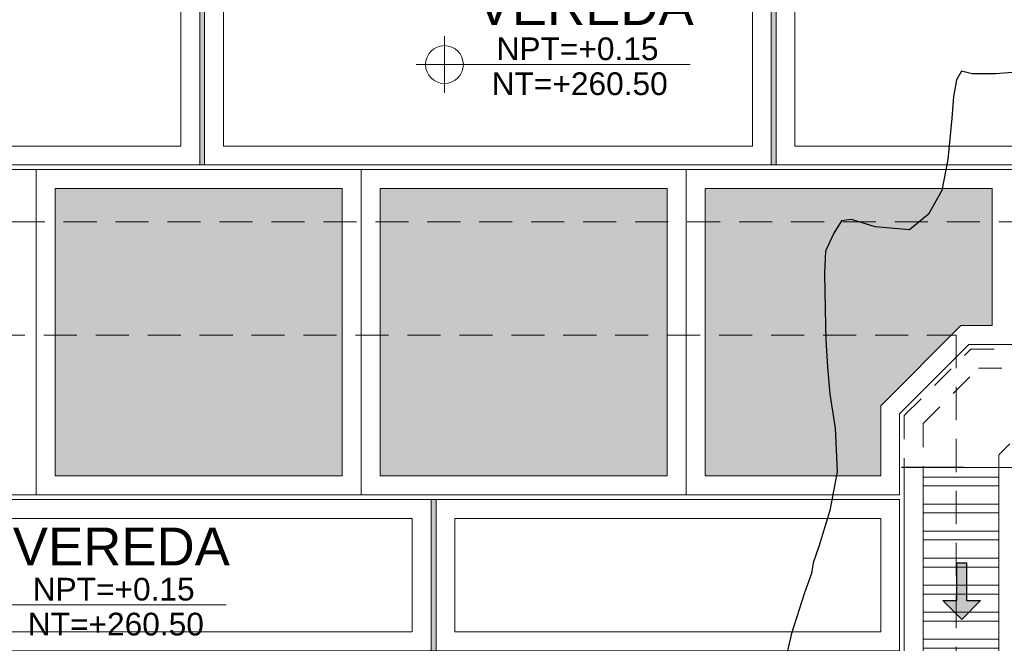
# Model space of a CAD drawing. Header units: millimetres. Extents: x -8931983 to 9630244, y 4 to 18563053.
# Tile 71 of 256: x 349139.15 to 349144.36, y 9281954.14 to 9281957.44. Entities that reach past the tile are written whole.
import ezdxf

# ---------------------------------------------------------------- set-up
doc = ezdxf.new("R2010")
doc.units = ezdxf.units.MM
doc.linetypes.add('01 nivel$0$HIDDEN2', pattern=[0.1875, 0.125, -0.0625])
doc.linetypes.add('DASHED2', pattern=[0.375, 0.25, -0.125])
for name, color, linetype, lineweight in [('.', 7, 'Continuous', 0), ('0_ CUNETAS', 151, 'Continuous', 5), ('0_PROYECCIONES 1', 1, 'DASHED2', 0), ('CUNETAS', 5, 'Continuous', 0), ('G-ANNO-DIMS', 7, 'Continuous', 5), ('TEXTO AMBIENTES', 7, 'Continuous', 30), ('vereda', 254, 'Continuous', 5)]:
    doc.layers.add(name, color=color, linetype=linetype, lineweight=lineweight)
for name, color, linetype, lineweight, true_color in [('0_PISOS', 252, 'Continuous', 0, 0x8a8a8a), ('0_TEXTURA PISOS', 252, 'Continuous', 0, 0x8c8c8c), ('PISO Cemento pulido', 254, 'Continuous', 5, 0xd1d1d1)]:
    doc.layers.add(name, color=color, linetype=linetype, lineweight=lineweight, true_color=true_color)
doc.layers.add('C-TOPO', color=7, linetype='Continuous')
doc.styles.add('Arial_1', font='arial.ttf', dxfattribs={"height": 0.15})

# ---------------------------------------------------------------- blocks, each defined once
blk = doc.blocks.new('topooooo')
at = {"layer": 'C-TOPO', "color": 252, "linetype": 'Continuous', "lineweight": 25, "true_color": 0x939598, "elevation": 2.118, "flags": 128}
blk.add_lwpolyline([(-104.8071, -180.0349), (-104.9307, -180.157), (-105.028, -180.2369), (-105.0799, -180.2621), (-105.0718, -180.314), (-105.028, -180.3911), (-104.9614, -180.4848), (-104.8383, -180.6665), (-104.7578, -180.814), (-104.732, -180.9555), (-104.7578, -181.0842), (-104.9076, -181.1869), (-105.028, -181.2369), (-105.065, -181.277), (-105.0538, -181.3525), (-105.028, -181.454), (-104.958, -181.546), (-104.8334, -181.6926), (-104.7267, -181.814), (-104.6287, -181.9192), (-104.528, -182.0219), (-104.3917, -182.1419), (-104.2359, -182.314), (-104.1366, -182.4963), (-104.0598, -182.6804), (-104.028, -182.7664), (-103.9986, -182.814), (-103.9618, -182.9162), (-103.8785, -183.1271), (-103.7839, -183.314)], dxfattribs=at)
blk = doc.blocks.new('*U3841')
at = {"layer": '.', "lineweight": 30}
h = blk.add_hatch(color=1, dxfattribs=at)
h.dxf.hatch_style = 1
h.paths.add_polyline_path([(-0.025, -0.05), (-0.1, -0.05), (0, -0.15), (0.1, -0.05), (0.025, -0.05), (0.025, 0.15), (-0.025, 0.15)])
at = {"layer": '0_ CUNETAS', "color": 1, "lineweight": 30}
blk.add_lwpolyline([(-0.1, -0.05), (-0.025, -0.05), (-0.025, 0.15), (0.025, 0.15), (0.025, -0.05), (0.1, -0.05), (0, -0.15)], close=True, dxfattribs=at)
blk = doc.blocks.new('*U3842')
at = {"layer": '0_ CUNETAS', "color": 0, "linetype": 'ByBlock', "lineweight": -2, "transparency": 16777216}
blk.add_blockref('*U3841', (0, 13.5), dxfattribs=at)
blk = doc.blocks.new('red drenaje')
at = {"layer": '0_ CUNETAS', "lineweight": 0}
h = blk.add_hatch(dxfattribs=at)
h.set_pattern_fill('ANSI32', color=256, scale=0.015, angle=135)
h.set_pattern_definition([(180, (7.4, 111.0331), (0, -0.142875), []), (180, (7.35238, 111.08073), (0, -0.142875), [])])
h.paths.add_polyline_path([(-6.7, 37.0731), (-7.1, 37.0731), (-7.1, 21.7411), (-6.7, 21.9068)])
at = {"layer": '0_ CUNETAS', "linetype": '01 nivel$0$HIDDEN2', "lineweight": 0}
for p, q in [((-7.2, 37.3466), (-6.8485, 37.6981)), ((-0.2, 37.6981), (-6.8485, 37.6981)), ((-7.1, 37.3052), (-6.8071, 37.5981)), ((-0.1586, 37.5981), (-6.8071, 37.5981)), ((-7.2, 37.3466), (-7.2, 37.0731)), ((-6.7, 37.1395), (-6.6414, 37.1981))]:
    blk.add_line(p, q, dxfattribs=at)
at = {"layer": '0_ CUNETAS', "lineweight": 0}
for q in [(-7.2, 21.7595), (-6.6, 37.0731)]:
    blk.add_line((-7.2, 37.0731), q, dxfattribs=at)
at = {"layer": '0_ CUNETAS', "linetype": '01 nivel$0$HIDDEN2', "lineweight": 0, "elevation": -41.0973}
for points in [[(-7.1, 37.3052), (-7.1, 37.0731)], [(-6.7, 37.1395), (-6.7, 37.0731)]]:
    blk.add_lwpolyline(points, dxfattribs=at)
at = {"layer": '0_ CUNETAS', "lineweight": 0, "elevation": -41.0973}
for points in [[(-7.1, 37.0731), (-7.1, 21.9709)], [(-7.1, 37.0731), (-7.1, 21.7411), (-6.7, 21.9068), (-6.7, 37.0731), (-7.1, 37.0731)], [(-6.7, 37.0731), (-6.7, 22.1366)]]:
    blk.add_lwpolyline(points, dxfattribs=at)
at = {"layer": '0_ CUNETAS', "lineweight": 0}
blk.add_blockref('*U3842', (-6.8964, 22.9186, 684.9178), dxfattribs=at)
blk = doc.blocks.new('edf 2 pg bloque')
at = {"layer": '0_PROYECCIONES 1', "ltscale": 0.7, "elevation": 1410.9328}
blk.add_lwpolyline([(-8.83, 1.67), (1.5, 1.67), (1.5, -12.66), (-8.83, -12.66)], close=True, dxfattribs=at)
at = {"layer": 'TEXTO AMBIENTES', "insert": (-3.4145, 0.2011, 726.015), "char_height": 0.12, "width": 0.902142, "attachment_point": 1, "line_spacing_factor": 0.941778, "style": 'Arial_1'}
blk.add_mtext('NT=+260.50', dxfattribs=at)
blk = doc.blocks.new('junta vereda 0.8')
at = {"layer": '.', "true_color": 0x939598}
h = blk.add_hatch(color=252, dxfattribs=at)
h.dxf.hatch_style = 1
h.paths.add_polyline_path([(0.0127, 0), (-0.0127, 0), (-0.0127, 0.8), (0.0127, 0.8)])
at = {"layer": '0_TEXTURA PISOS'}
h = blk.add_hatch(dxfattribs=at)
h.set_pattern_fill('ANGLE', color=256, angle=180)
h.set_pattern_definition([(180, (5477.7654, 1211.768), (-9e-16, -6.985), [5.08, -1.905]), (270, (5477.7654, 1211.768), (6.985, -1e-15), [5.08, -1.905])])
h.paths.add_polyline_path([(0.0127, 0), (-0.0127, 0), (-0.0127, 0.8), (0.0127, 0.8)])
at = {"layer": 'vereda'}
blk.add_lwpolyline([(0.0127, 0), (-0.0127, 0), (-0.0127, 0.8), (0.0127, 0.8)], close=True, dxfattribs=at)
blk = doc.blocks.new('Cotas de elevación - M_Cota de elevación - Destino rellenado-517392-Nivel 1')
at = {"layer": 'G-ANNO-DIMS'}
for p, q in [((0, -0.0015), (0, 0.0015)), ((-0.0015, 0), (0.013, 0))]:
    blk.add_line(p, q, dxfattribs=at)
blk.add_circle((0, 0), 0.001, dxfattribs=at)
blk = doc.blocks.new('verda bloque edf 02 pg')
at = {"layer": 'vereda', "elevation": 726.015}
blk.add_lwpolyline([(0, 0), (-9.73, 0), (-9.73, -13.33), (0, -13.33)], close=True, dxfattribs=at)
at = {"layer": 'vereda'}
for points in [[(-5.4792, 0), (-2.4792, 0), (-2.4792, -0.8), (-5.4792, -0.8)], [(-2.4538, 0), (0, 0), (0, -0.8), (-2.4538, -0.8)], [(-5.3792, -0.1), (-2.5792, -0.1), (-2.5792, -0.7), (-5.3792, -0.7)], [(-2.3538, -0.1), (-0.1, -0.1), (-0.1, -0.7), (-2.3538, -0.7)]]:
    blk.add_lwpolyline(points, close=True, dxfattribs=at)
at = {"layer": 'TEXTO AMBIENTES', "xscale": 99.99999999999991, "yscale": 99.99999999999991, "zscale": 99.99999999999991}
blk.add_blockref('Cotas de elevación - M_Cota de elevación - Destino rellenado-517392-Nivel 1', (-4.8644, -0.5577, 726.015), dxfattribs=at)
at = {"layer": 'vereda', "xscale": -1, "rotation": 180}
blk.add_blockref('junta vereda 0.8', (-2.4665, 0), dxfattribs=at)
at = {"layer": 'TEXTO AMBIENTES', "insert": (-5.2945, -0.1486, 726.015), "char_height": 0.2, "width": 2.349898, "attachment_point": 1, "style": 'Arial_1'}
blk.add_mtext('\\pxqc;VEREDA', dxfattribs=at)
at = {"layer": 'TEXTO AMBIENTES', "insert": (-4.5887, -0.4143, 726.015), "char_height": 0.12, "width": 0.902142, "attachment_point": 1, "line_spacing_factor": 0.941778, "style": 'Arial_1'}
blk.add_mtext('NPT=+0.15', dxfattribs=at)
blk = doc.blocks.new('bloque sum pg')
at = {"layer": '0_PROYECCIONES 1', "ltscale": 0.7}
blk.add_lwpolyline([(-17.33, 0), (0, 0), (0, -32.33), (-17.33, -32.33)], close=True, dxfattribs=at)
blk = doc.blocks.new('JUNTA VEREDA')
at = {"layer": '.', "true_color": 0x939598}
h = blk.add_hatch(dxfattribs=at)
h.set_pattern_fill('ANGLE', color=252)
h.set_pattern_definition([(0, (0, 0), (0, 6.985), [5.08, -1.905]), (90, (0, 0), (-6.985, 4e-16), [5.08, -1.905])])
h.paths.add_polyline_path([(-0.0133, 1.2), (0.0121, 1.2), (0.0121, 0), (-0.0133, 0)])
h = blk.add_hatch(color=252, dxfattribs=at)
h.dxf.hatch_style = 1
h.paths.add_polyline_path([(0.0121, 1.2), (-0.0133, 1.2), (-0.0133, 0), (0.0121, 0)])
at = {"layer": '0_TEXTURA PISOS'}
h = blk.add_hatch(dxfattribs=at)
h.set_pattern_fill('ANGLE', color=256)
h.set_pattern_definition([(0, (-5477.766, -1210.968), (0, 6.985), [5.08, -1.905]), (90, (-5477.766, -1210.968), (-6.985, 4e-16), [5.08, -1.905])])
h.paths.add_polyline_path([(-0.0133, 1.2), (0.0121, 1.2), (0.0121, 0), (-0.0133, 0)])
at = {"layer": 'vereda'}
blk.add_lwpolyline([(-0.0133, 1.2), (0.0121, 1.2), (0.0121, 0), (-0.0133, 0)], close=True, dxfattribs=at)
blk = doc.blocks.new('verda sum pg')
at = {"layer": 'vereda'}
for points, elevation in [([(0, -31.33), (16.73, -31.33), (16.73, 0), (0, 0)], 684.9178), ([(3.0254, -31.33), (6.0254, -31.33), (6.0254, -30.13), (3.0254, -30.13)], 0), ([(6.0508, -31.33), (9.0508, -31.33), (9.0508, -30.13), (6.0508, -30.13)], 0), ([(9.0762, -31.33), (12.0762, -31.33), (12.0762, -30.13), (9.0762, -30.13)], 0), ([(3.1254, -31.23), (5.9254, -31.23), (5.9254, -30.23), (3.1254, -30.23)], 0), ([(6.1508, -31.23), (8.9508, -31.23), (8.9508, -30.23), (6.1508, -30.23)], 0), ([(9.1762, -31.23), (11.9762, -31.23), (11.9762, -30.23), (9.1762, -30.23)], 0)]:
    blk.add_lwpolyline(points, close=True, dxfattribs=dict(at, elevation=elevation))
at = {"layer": 'TEXTO AMBIENTES', "xscale": 99.99999999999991, "yscale": 99.99999999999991, "zscale": 99.99999999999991}
blk.add_blockref('Cotas de elevación - M_Cota de elevación - Destino rellenado-517392-Nivel 1', (7.3209, -30.7988, 20.5486), dxfattribs=at)
at = {"layer": 'vereda'}
for p in [(6.0387, -31.33, 0), (9.0641, -31.33, 0)]:
    blk.add_blockref('JUNTA VEREDA', p, dxfattribs=at)
at = {"layer": 'TEXTO AMBIENTES', "insert": (6.8908, -30.3897, 20.5486), "char_height": 0.2, "width": 2.349898, "attachment_point": 1, "style": 'Arial_1'}
blk.add_mtext('\\pxqc;VEREDA', dxfattribs=at)
at = {"layer": 'TEXTO AMBIENTES', "char_height": 0.12, "width": 0.902142, "attachment_point": 1, "line_spacing_factor": 0.941778, "style": 'Arial_1'}
for s, insert in [('NPT=+0.15', (7.5966, -30.6554, 20.5486)), ('NT=+260.50', (7.5708, -30.84, 20.5486))]:
    blk.add_mtext(s, dxfattribs=dict(at, insert=insert))

msp = doc.modelspace()

# ---------------------------------------------------------------- hatches: boundary and pattern name
at = {"layer": '.', "true_color": 0x939598, "transparency": 33554559}
h = msp.add_hatch(dxfattribs=at)
h.set_pattern_fill('AR-SAND', color=252, scale=0.0087, angle=-90)
h.set_pattern_definition([(307.5, (0, 0), (0.425789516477, 0.013920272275), [0, -0.3358896, 0, -0.375666, 0, -0.3590925]), (277.5, (0, 0), (0.623637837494, -0.39108525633), [0, -0.1812036, 0, -0.3027426, 0, -0.1160145]), (237.5, (0, 0.2718), (0.00125035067, -0.68816336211), [0, -0.11049, 0, -0.397764, 0, -0.519303]), (227.5, (0, 0.2718), (0.193948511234, -0.66429411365), [0, -0.055245, 0, -0.2607564, 0, -0.298323])])
edge = h.paths.add_edge_path()
edge.add_line((349130.38527, 9281921.53141), (349130.38476, 9281920.38141))
edge.add_line((349130.38476, 9281920.38141), (349135.06476, 9281920.38141))
edge.add_line((349135.06476, 9281920.38141), (349135.06475, 9281921.53141))
edge.add_arc((349138.06475, 9281921.53141), 3, 90, 180, ccw=False)
edge.add_line((349138.06475, 9281924.53141), (349138.94035, 9281924.53141))
edge.add_arc((349138.94035, 9281921.53141), 3, 0.00008, 90.00008, ccw=False)
edge.add_line((349141.94035, 9281921.53142), (349141.94036, 9281918.00139))
edge.add_line((349141.94036, 9281918.00139), (349156.7586, 9281918.00139))
edge.add_line((349156.7586, 9281918.00139), (349156.7586, 9281921.00139))
edge.add_arc((349158.7586, 9281921.00139), 2, 90, 180, ccw=False)
edge.add_line((349158.7586, 9281923.00139), (349161.0004, 9281923.00139))
edge.add_line((349161.0004, 9281923.00139), (349161.0004, 9281955.07447))
edge.add_line((349161.0004, 9281955.07447), (349146.68471, 9281955.07447))
edge.add_line((349146.68471, 9281955.07447), (349146.68471, 9281941.89947))
edge.add_line((349146.68471, 9281941.89947), (349151.82579, 9281941.89947))
edge.add_arc((349151.82579, 9281938.87447), 3.025, -0.00444, 90, ccw=False)
edge.add_line((349154.85079, 9281938.87424), (349154.85025, 9281931.84431))
edge.add_arc((349151.85024, 9281931.84455), 3, 269.99999, 359.99555, ccw=False)
edge.add_line((349151.85024, 9281928.84455), (349151.0597, 9281928.84458))
edge.add_line((349151.0597, 9281928.84458), (349137.78476, 9281928.84455))
edge.add_arc((349137.78476, 9281921.44455), 7.4, 90, 180)

# ---------------------------------------------------------------- linework, layer by layer
at = {"layer": 'vereda'}
for p, q in [((349143.8097, 9281955.35836), (349144.17581, 9281955.72447)), ((349150.8097, 9281955.72447), (349144.17581, 9281955.72447)), ((349143.8097, 9281955.35836), (349143.8097, 9281954.92952)), ((349143.8097, 9281954.92952), (349134.0797, 9281954.92952))]:
    msp.add_line(p, q, dxfattribs=at)

# ---------------------------------------------------------------- block references
at = {"lineweight": 5}
msp.add_blockref('bloque sum pg', (349151.10973, 9281988.7037, 705.4664), dxfattribs=at)

# ---------------------------------------------------------------- next in the draw order: hatches: boundary and pattern name
at = {"layer": 'PISO Cemento pulido', "true_color": 0xdfe0e1, "transparency": 33554610}
for points in [[(349139.3397, 9281956.54952), (349139.3397, 9281955.02952), (349140.8597, 9281955.02952), (349140.8597, 9281956.54952)], [(349141.0597, 9281956.54952), (349141.0597, 9281955.02952), (349142.5797, 9281955.02952), (349142.5797, 9281956.54952)], [(349142.7797, 9281955.02952), (349142.7797, 9281956.54952), (349144.2997, 9281956.54952), (349144.2997, 9281955.82447), (349144.13439, 9281955.82447), (349143.7097, 9281955.39978), (349143.7097, 9281955.02952)]]:
    msp.add_hatch(color=254, dxfattribs=at).paths.add_polyline_path(points)

# ---------------------------------------------------------------- next in the draw order: linework, layer by layer
at = {"layer": '0_PISOS'}
for points in [[(349140.8597, 9281955.02952), (349139.3397, 9281955.02952), (349139.3397, 9281956.54952), (349140.8597, 9281956.54952)], [(349142.5797, 9281955.02952), (349141.0597, 9281955.02952), (349141.0597, 9281956.54952), (349142.5797, 9281956.54952)], [(349142.7797, 9281955.02952), (349142.7797, 9281956.54952), (349144.2997, 9281956.54952), (349144.2997, 9281955.82447), (349144.13439, 9281955.82447), (349143.7097, 9281955.39978), (349143.7097, 9281955.02952)]]:
    msp.add_lwpolyline(points, close=True, dxfattribs=at)
at = {"layer": 'vereda'}
for p, q in [((349134.0797, 9281956.64952), (349150.8097, 9281956.64952)), ((349134.0797, 9281956.64952), (349139.2397, 9281956.64952)), ((349139.2397, 9281954.92952), (349139.2397, 9281956.64952)), ((349140.9597, 9281954.92952), (349140.9597, 9281956.64952)), ((349142.6797, 9281954.92952), (349142.6797, 9281956.64952))]:
    msp.add_line(p, q, dxfattribs=at)

# ---------------------------------------------------------------- next in the draw order: block references
at = {"lineweight": 5}
msp.add_blockref('verda sum pg', (349134.07973, 9281988.0037), dxfattribs=at)
at = {"layer": 'vereda', "rotation": 320.4010421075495}
msp.add_blockref('topooooo', (349340.00467, 9282029.08654, 261.841), dxfattribs=at)

# ---------------------------------------------------------------- next in the draw order: block references
at = {"lineweight": 5}
msp.add_blockref('edf 2 pg bloque', (349142.6097, 9281954.10452, -726.01504), dxfattribs=at)

# ---------------------------------------------------------------- next in the draw order: linework, layer by layer
at = {"color": 1, "lineweight": 30}
msp.add_line((349144.14721, 9281955.07447), (349143.81944, 9281955.07447), dxfattribs=at)

# ---------------------------------------------------------------- next in the draw order: block references
at = {"lineweight": 5}
msp.add_blockref('verda bloque edf 02 pg', (349143.8097, 9281954.90452, -726.01504), dxfattribs=at)
at = {"layer": 'CUNETAS', "color": 84, "lineweight": 30}
msp.add_blockref('red drenaje', (349151.0347, 9281918.00139), dxfattribs=at)

doc.saveas('drawing.dxf')
